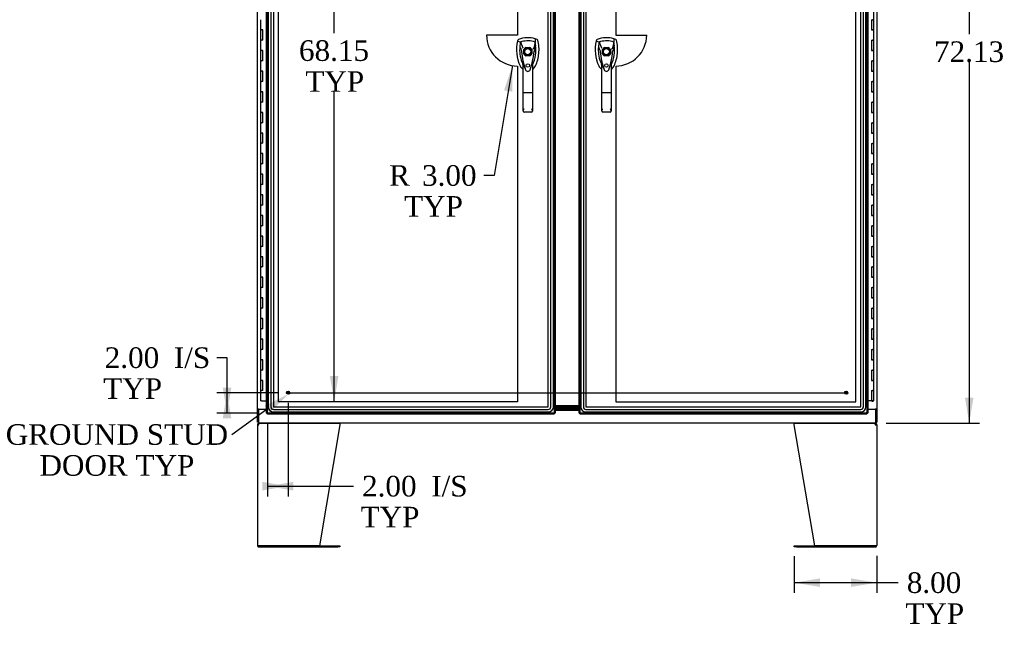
# Model space of a CAD drawing. Header units: inches. Extents: x 2 to 538, y -2 to 358.
# Tile 8 of 21: x 78 to 173, y 133 to 192. Entities that reach past the tile are written whole.
import ezdxf
from ezdxf import colors
from ezdxf.entities.mleader import LeaderData, LeaderLine
from ezdxf.enums import TextEntityAlignment as Align
from ezdxf.lldxf.tags import DXFTag
from ezdxf.math import Vec2, Vec3

# ---------------------------------------------------------------- set-up
doc = ezdxf.new("R2010")
doc.units = ezdxf.units.IN
doc.header["$MEASUREMENT"] = 0
for name, color, linetype in [('COM55602-1', 7, 'Continuous'), ('COM55604-1', 7, 'Continuous'), ('COM55605-1', 7, 'Continuous'), ('COM55607-2', 7, 'Continuous'), ('COM70098', 7, 'Continuous'), ('COM70113-2', 7, 'Continuous'), ('COM70220', 7, 'Continuous'), ('COM71193-3', 7, 'Continuous'), ('COM71194-3', 7, 'Continuous'), ('Default', 7, 'Continuous'), ('DV8_Default', 7, 'Continuous'), ('GSK86006', 7, 'Continuous'), ('HAN86294', 7, 'Continuous'), ('STD26258', 7, 'Continuous')]:
    doc.layers.add(name, color=color, linetype=linetype)
doc.styles.add('SEACAD_Times_New_Roman', font='times.ttf')
tags = doc.linetypes.add('CENTER2', pattern=[1.125, 0.75, -0.125, 0.125, -0.125]).pattern_tags.tags
tags[10:11] = [DXFTag(74, 4), DXFTag(75, 0), DXFTag(340, '0'), DXFTag(46, 0.0), DXFTag(50, 0.0), DXFTag(44, 0.0), DXFTag(45, 0.0)]
tags[8:9] = [DXFTag(74, 4), DXFTag(75, 0), DXFTag(340, '0'), DXFTag(46, 0.0), DXFTag(50, 0.0), DXFTag(44, 0.0), DXFTag(45, 0.0)]
tags[6:7] = [DXFTag(74, 4), DXFTag(75, 0), DXFTag(340, '0'), DXFTag(46, 0.0), DXFTag(50, 0.0), DXFTag(44, 0.0), DXFTag(45, 0.0)]
tags[4:5] = [DXFTag(74, 4), DXFTag(75, 0), DXFTag(340, '0'), DXFTag(46, 0.0), DXFTag(50, 0.0), DXFTag(44, 0.0), DXFTag(45, 0.0)]
tags = doc.linetypes.add('HIDDEN2', pattern=[0.1875, 0.125, -0.0625]).pattern_tags.tags
tags[6:7] = [DXFTag(74, 4), DXFTag(75, 0), DXFTag(340, '0'), DXFTag(46, 0.0), DXFTag(50, 0.0), DXFTag(44, 0.0), DXFTag(45, 0.0)]
tags[4:5] = [DXFTag(74, 4), DXFTag(75, 0), DXFTag(340, '0'), DXFTag(46, 0.0), DXFTag(50, 0.0), DXFTag(44, 0.0), DXFTag(45, 0.0)]
doc.dimstyles.new('HAMMOND_(STH_-_540x360)', dxfattribs={"dimtxt": 2, "dimasz": 2.5, "dimexe": 1, "dimexo": 1, "dimgap": 0.5, "dimtad": 0, "dimtih": 1, "dimtoh": 1, "dimzin": 0, "dimdsep": 46, "dimtxsty": 'SEACAD_Times_New_Roman', "dimblk1": '_SE_FILLED', "dimblk2": '_SE_FILLED', "dimsah": 1, "dimcen": 1, "dimadec": 0, "dimazin": 0, "dimtfac": 0.8, "dimtofl": 0, "dimtmove": 0, "dimatfit": 3, "dimfxl": 1, "dimtolj": 1, "dimtzin": 0, "dimarcsym": 0})

# ---------------------------------------------------------------- blocks, each defined once
blk = doc.blocks.new('SEANNOT_GROUP2')
at = {"layer": 'Default', "color": 7, "linetype": 'CENTER2'}
blk.add_line((103.717, 155.972), (157.978, 155.972), dxfattribs=at)
blk = doc.blocks.new('SE7')
at = {"layer": 'COM55602-1', "color": 7, "linetype": 'Continuous'}
for p, q in [((100.816, 152.859), (100.816, 141.145)), ((100.816, 152.859), (100.959, 152.859)), ((100.921, 152.889), (100.846, 152.946)), ((100.959, 152.907), (100.959, 153.002)), ((100.959, 152.859), (100.959, 152.946)), ((100.959, 152.859), (100.959, 152.859)), ((101.017, 153.002), (108.805, 153.002)), ((108.816, 152.859), (106.816, 141.097)), ((108.816, 152.946), (108.816, 152.859)), ((152.879, 152.859), (152.879, 152.946)), ((154.879, 141.097), (152.879, 152.859)), ((152.89, 153.002), (160.678, 153.002)), ((160.736, 152.907), (160.736, 153.002)), ((160.736, 152.946), (160.736, 152.859)), ((160.736, 152.859), (160.879, 152.859)), ((160.736, 152.859), (160.736, 152.859)), ((160.774, 152.889), (160.849, 152.946)), ((160.879, 152.859), (160.879, 141.145)), ((100.959, 141.097), (100.824, 141.097)), ((100.824, 141.097), (100.959, 141.097)), ((106.816, 141.097), (100.959, 141.097)), ((100.959, 141.097), (108.596, 141.097)), ((100.959, 141.002), (108.596, 141.002)), ((108.596, 141.097), (108.816, 141.097)), ((108.816, 141.002), (108.596, 141.002)), ((108.816, 141.097), (108.816, 141.002)), ((152.879, 141.002), (152.879, 141.097)), ((152.879, 141.097), (153.099, 141.097)), ((153.099, 141.002), (152.879, 141.002)), ((153.099, 141.097), (160.736, 141.097)), ((153.099, 141.002), (160.736, 141.002)), ((160.736, 141.097), (154.879, 141.097)), ((160.736, 141.097), (160.871, 141.097)), ((160.871, 141.097), (160.736, 141.097))]:
    blk.add_line(p, q, dxfattribs=at)
for centre, radius, start, end in [((100.959, 152.859), 0.143, 142.41616, 180), ((100.959, 152.859), 0.143, 90, 142.41616), ((100.959, 152.859), 0.048, 142.41616, 180), ((100.959, 152.859), 0.048, 90.00014, 142.41602), ((160.736, 152.859), 0.143, 37.58384, 90), ((160.736, 152.859), 0.048, 37.58398, 89.99986), ((160.736, 152.859), 0.048, 0, 37.58384), ((160.736, 152.859), 0.143, 0, 37.58384), ((100.959, 141.145), 0.143, 180, 199.61294), ((100.959, 141.145), 0.143, 199.61294, 270), ((160.736, 141.145), 0.143, 270, 340.38706), ((160.736, 141.145), 0.143, 340.38706, 0)]:
    blk.add_arc(centre, radius, start, end, dxfattribs=at)
for centre, major_axis, start_param, end_param in [((100.959, 141.145), (0.143, 0), 3.141593, 3.483903), ((160.736, 141.145), (-0.143, 0), 2.799282, 3.141593)]:
    blk.add_ellipse(centre, major_axis=major_axis, ratio=0.99836, start_param=start_param, end_param=end_param, dxfattribs=at)
for points in [[(100.959, 152.946), (100.969, 152.964), (100.978, 152.978), (100.997, 152.997), (101.007, 153.002), (101.017, 153.002)], [(108.805, 153.002), (108.807, 153.002), (108.809, 152.997), (108.812, 152.978), (108.814, 152.964), (108.816, 152.946)], [(152.879, 152.946), (152.881, 152.964), (152.883, 152.978), (152.886, 152.997), (152.888, 153.002), (152.89, 153.002)], [(160.678, 153.002), (160.688, 153.002), (160.698, 152.997), (160.717, 152.978), (160.726, 152.964), (160.736, 152.946)]]:
    blk.add_open_spline(points, degree=3, knots=[0, 0, 0, 0, 0.5, 0.5, 1, 1, 1, 1], dxfattribs=at)
at = {"layer": 'COM55604-1', "color": 7, "linetype": 'Continuous'}
for p, q in [((100.816, 154.377), (100.816, 223.752)), ((160.879, 223.752), (160.879, 154.377)), ((100.816, 154.377), (100.816, 154.347)), ((100.959, 154.377), (100.816, 154.377)), ((100.816, 153.097), (100.816, 154.347)), ((100.911, 154.347), (100.816, 154.347)), ((100.911, 154.377), (100.911, 154.347)), ((100.959, 154.377), (101.691, 154.377)), ((160.004, 154.377), (160.736, 154.377)), ((160.879, 154.377), (160.736, 154.377)), ((160.784, 154.347), (160.784, 154.377)), ((160.784, 154.347), (160.879, 154.347)), ((160.879, 154.347), (160.879, 154.377)), ((160.879, 154.347), (160.879, 153.097)), ((100.911, 153.097), (100.816, 153.097)), ((160.784, 153.097), (160.879, 153.097))]:
    blk.add_line(p, q, dxfattribs=at)
at = {"layer": 'COM55605-1', "color": 7, "linetype": 'Continuous'}
blk.add_line((100.912, 154.377), (100.912, 154.347), dxfattribs=at)
at = {"layer": 'COM55607-2', "color": 7, "linetype": 'Continuous'}
for p, q in [((160.596, 192.17), (160.596, 193.17)), ((101.099, 192.171), (101.099, 191.171)), ((160.362, 192.17), (160.362, 191.17)), ((160.362, 192.17), (160.479, 192.17)), ((160.596, 192.17), (160.479, 192.17)), ((160.479, 192.17), (160.596, 192.17)), ((160.596, 191.17), (160.596, 192.17)), ((101.099, 191.171), (101.216, 191.171)), ((101.216, 191.171), (101.099, 191.171)), ((101.099, 191.171), (101.099, 190.171)), ((101.332, 191.171), (101.216, 191.171)), ((101.332, 190.171), (101.332, 191.171)), ((160.362, 191.17), (160.479, 191.17)), ((160.596, 191.17), (160.479, 191.17)), ((160.479, 191.17), (160.596, 191.17)), ((160.596, 190.17), (160.596, 191.17)), ((101.099, 190.171), (101.216, 190.171)), ((101.099, 190.171), (101.099, 189.171)), ((101.216, 190.171), (101.099, 190.171)), ((101.332, 190.171), (101.216, 190.171)), ((160.362, 190.17), (160.362, 189.17)), ((160.362, 190.17), (160.479, 190.17)), ((160.596, 190.17), (160.479, 190.17)), ((160.479, 190.17), (160.596, 190.17)), ((160.596, 189.17), (160.596, 190.17)), ((101.099, 189.171), (101.216, 189.171)), ((101.216, 189.171), (101.099, 189.171)), ((101.099, 189.171), (101.099, 188.171)), ((101.332, 189.171), (101.216, 189.171)), ((101.332, 188.171), (101.332, 189.171)), ((160.362, 189.17), (160.479, 189.17)), ((160.596, 189.17), (160.479, 189.17)), ((160.479, 189.17), (160.596, 189.17)), ((160.596, 188.17), (160.596, 189.17)), ((101.099, 188.171), (101.216, 188.171)), ((101.099, 188.171), (101.099, 187.171)), ((101.216, 188.171), (101.099, 188.171)), ((101.332, 188.171), (101.216, 188.171)), ((160.362, 188.17), (160.362, 187.17)), ((160.362, 188.17), (160.479, 188.17)), ((160.596, 188.17), (160.479, 188.17)), ((160.479, 188.17), (160.596, 188.17)), ((160.596, 187.17), (160.596, 188.17)), ((101.099, 187.171), (101.216, 187.171)), ((101.216, 187.171), (101.099, 187.171)), ((101.099, 187.171), (101.099, 186.171)), ((101.332, 187.171), (101.216, 187.171)), ((101.332, 186.171), (101.332, 187.171)), ((160.362, 187.17), (160.479, 187.17)), ((160.596, 187.17), (160.479, 187.17)), ((160.479, 187.17), (160.596, 187.17)), ((160.596, 186.17), (160.596, 187.17)), ((101.099, 186.171), (101.216, 186.171)), ((101.099, 186.171), (101.099, 185.171)), ((101.216, 186.171), (101.099, 186.171)), ((101.332, 186.171), (101.216, 186.171)), ((160.362, 186.17), (160.362, 185.17)), ((160.362, 186.17), (160.479, 186.17)), ((160.596, 186.17), (160.479, 186.17)), ((160.479, 186.17), (160.596, 186.17)), ((160.596, 185.17), (160.596, 186.17)), ((101.099, 185.171), (101.216, 185.171)), ((101.216, 185.171), (101.099, 185.171)), ((101.099, 185.171), (101.099, 184.171)), ((101.332, 185.171), (101.216, 185.171)), ((101.332, 184.171), (101.332, 185.171)), ((160.362, 185.17), (160.479, 185.17)), ((160.596, 185.17), (160.479, 185.17)), ((160.479, 185.17), (160.596, 185.17)), ((160.596, 184.17), (160.596, 185.17)), ((101.099, 184.171), (101.216, 184.171)), ((101.099, 184.171), (101.099, 183.171)), ((101.216, 184.171), (101.099, 184.171)), ((101.332, 184.171), (101.216, 184.171)), ((160.362, 184.17), (160.362, 183.17)), ((160.362, 184.17), (160.479, 184.17)), ((160.596, 184.17), (160.479, 184.17)), ((160.479, 184.17), (160.596, 184.17)), ((160.596, 183.17), (160.596, 184.17)), ((101.099, 183.171), (101.216, 183.171)), ((101.216, 183.171), (101.099, 183.171)), ((101.099, 183.171), (101.099, 182.171)), ((101.332, 183.171), (101.216, 183.171)), ((101.332, 182.171), (101.332, 183.171)), ((160.362, 183.17), (160.479, 183.17)), ((160.596, 183.17), (160.479, 183.17)), ((160.479, 183.17), (160.596, 183.17)), ((160.596, 182.17), (160.596, 183.17)), ((101.099, 182.171), (101.216, 182.171)), ((101.099, 182.171), (101.099, 181.171)), ((101.216, 182.171), (101.099, 182.171)), ((101.332, 182.171), (101.216, 182.171)), ((160.362, 182.17), (160.362, 181.17)), ((160.362, 182.17), (160.479, 182.17)), ((160.596, 182.17), (160.479, 182.17)), ((160.479, 182.17), (160.596, 182.17)), ((160.596, 181.17), (160.596, 182.17)), ((101.099, 181.171), (101.216, 181.171)), ((101.216, 181.171), (101.099, 181.171)), ((101.099, 181.171), (101.099, 180.171)), ((101.332, 181.171), (101.216, 181.171)), ((101.332, 180.171), (101.332, 181.171)), ((160.362, 181.17), (160.479, 181.17)), ((160.596, 181.17), (160.479, 181.17)), ((160.479, 181.17), (160.596, 181.17)), ((160.596, 180.17), (160.596, 181.17)), ((101.099, 180.171), (101.216, 180.171)), ((101.099, 180.171), (101.099, 179.171)), ((101.216, 180.171), (101.099, 180.171)), ((101.332, 180.171), (101.216, 180.171)), ((160.362, 180.17), (160.362, 179.17)), ((160.362, 180.17), (160.479, 180.17)), ((160.596, 180.17), (160.479, 180.17)), ((160.479, 180.17), (160.596, 180.17)), ((160.596, 179.17), (160.596, 180.17)), ((101.099, 179.171), (101.216, 179.171)), ((101.216, 179.171), (101.099, 179.171)), ((101.099, 179.171), (101.099, 178.171)), ((101.332, 179.171), (101.216, 179.171)), ((101.332, 178.171), (101.332, 179.171)), ((160.362, 179.17), (160.479, 179.17)), ((160.596, 179.17), (160.479, 179.17)), ((160.479, 179.17), (160.596, 179.17)), ((160.596, 178.17), (160.596, 179.17)), ((101.099, 178.171), (101.216, 178.171)), ((101.099, 178.171), (101.099, 177.171)), ((101.216, 178.171), (101.099, 178.171)), ((101.332, 178.171), (101.216, 178.171)), ((160.362, 178.17), (160.362, 177.17)), ((160.362, 178.17), (160.479, 178.17)), ((160.596, 178.17), (160.479, 178.17)), ((160.479, 178.17), (160.596, 178.17)), ((160.596, 177.17), (160.596, 178.17)), ((101.099, 177.171), (101.216, 177.171)), ((101.216, 177.171), (101.099, 177.171)), ((101.099, 177.171), (101.099, 176.171)), ((101.332, 177.171), (101.216, 177.171)), ((101.332, 176.171), (101.332, 177.171)), ((160.362, 177.17), (160.479, 177.17)), ((160.596, 177.17), (160.479, 177.17)), ((160.479, 177.17), (160.596, 177.17)), ((160.596, 176.17), (160.596, 177.17)), ((101.099, 176.171), (101.216, 176.171)), ((101.099, 176.171), (101.099, 175.171)), ((101.216, 176.171), (101.099, 176.171)), ((101.332, 176.171), (101.216, 176.171)), ((160.362, 176.17), (160.362, 175.17)), ((160.362, 176.17), (160.479, 176.17)), ((160.596, 176.17), (160.479, 176.17)), ((160.479, 176.17), (160.596, 176.17)), ((160.596, 175.17), (160.596, 176.17)), ((101.099, 175.171), (101.216, 175.171)), ((101.216, 175.171), (101.099, 175.171)), ((101.099, 175.171), (101.099, 174.171)), ((101.332, 175.171), (101.216, 175.171)), ((101.332, 174.171), (101.332, 175.171)), ((160.362, 175.17), (160.479, 175.17)), ((160.596, 175.17), (160.479, 175.17)), ((160.479, 175.17), (160.596, 175.17)), ((160.596, 174.17), (160.596, 175.17)), ((101.099, 174.171), (101.216, 174.171)), ((101.099, 174.171), (101.099, 173.171)), ((101.216, 174.171), (101.099, 174.171)), ((101.332, 174.171), (101.216, 174.171)), ((160.362, 174.17), (160.362, 173.17)), ((160.362, 174.17), (160.479, 174.17)), ((160.596, 174.17), (160.479, 174.17)), ((160.479, 174.17), (160.596, 174.17)), ((160.596, 173.17), (160.596, 174.17)), ((101.099, 173.171), (101.216, 173.171)), ((101.216, 173.171), (101.099, 173.171)), ((101.099, 173.171), (101.099, 172.171)), ((101.332, 173.171), (101.216, 173.171)), ((101.332, 172.171), (101.332, 173.171)), ((160.362, 173.17), (160.479, 173.17)), ((160.596, 173.17), (160.479, 173.17)), ((160.479, 173.17), (160.596, 173.17)), ((160.596, 172.17), (160.596, 173.17)), ((101.099, 172.171), (101.216, 172.171)), ((101.099, 172.171), (101.099, 171.171)), ((101.216, 172.171), (101.099, 172.171)), ((101.332, 172.171), (101.216, 172.171)), ((160.362, 172.17), (160.362, 171.17)), ((160.362, 172.17), (160.479, 172.17)), ((160.596, 172.17), (160.479, 172.17)), ((160.479, 172.17), (160.596, 172.17)), ((160.596, 171.17), (160.596, 172.17)), ((101.099, 171.171), (101.216, 171.171)), ((101.216, 171.171), (101.099, 171.171)), ((101.099, 171.171), (101.099, 170.171)), ((101.332, 171.171), (101.216, 171.171)), ((101.332, 170.171), (101.332, 171.171)), ((160.362, 171.17), (160.479, 171.17)), ((160.596, 171.17), (160.479, 171.17)), ((160.479, 171.17), (160.596, 171.17)), ((160.596, 170.17), (160.596, 171.17)), ((101.099, 170.171), (101.216, 170.171)), ((101.099, 170.171), (101.099, 169.171)), ((101.216, 170.171), (101.099, 170.171)), ((101.332, 170.171), (101.216, 170.171)), ((160.362, 170.17), (160.362, 169.17)), ((160.362, 170.17), (160.479, 170.17)), ((160.596, 170.17), (160.479, 170.17)), ((160.479, 170.17), (160.596, 170.17)), ((160.596, 169.17), (160.596, 170.17)), ((101.099, 169.171), (101.216, 169.171)), ((101.216, 169.171), (101.099, 169.171)), ((101.099, 169.171), (101.099, 168.171)), ((101.332, 169.171), (101.216, 169.171)), ((101.332, 168.171), (101.332, 169.171)), ((160.362, 169.17), (160.479, 169.17)), ((160.596, 169.17), (160.479, 169.17)), ((160.479, 169.17), (160.596, 169.17)), ((160.596, 168.17), (160.596, 169.17)), ((101.099, 168.171), (101.216, 168.171)), ((101.099, 168.171), (101.099, 167.171)), ((101.216, 168.171), (101.099, 168.171)), ((101.332, 168.171), (101.216, 168.171)), ((160.362, 168.17), (160.362, 167.17)), ((160.362, 168.17), (160.479, 168.17)), ((160.596, 168.17), (160.479, 168.17)), ((160.479, 168.17), (160.596, 168.17)), ((160.596, 167.17), (160.596, 168.17)), ((101.099, 167.171), (101.216, 167.171)), ((101.216, 167.171), (101.099, 167.171)), ((101.099, 167.171), (101.099, 166.171)), ((101.332, 167.171), (101.216, 167.171)), ((101.332, 166.171), (101.332, 167.171)), ((160.362, 167.17), (160.479, 167.17)), ((160.596, 167.17), (160.479, 167.17)), ((160.479, 167.17), (160.596, 167.17)), ((160.596, 166.17), (160.596, 167.17)), ((101.099, 166.171), (101.216, 166.171)), ((101.099, 166.171), (101.099, 165.171)), ((101.216, 166.171), (101.099, 166.171)), ((101.332, 166.171), (101.216, 166.171)), ((160.362, 166.17), (160.362, 165.17)), ((160.362, 166.17), (160.479, 166.17)), ((160.596, 166.17), (160.479, 166.17)), ((160.479, 166.17), (160.596, 166.17)), ((160.596, 165.17), (160.596, 166.17)), ((101.099, 165.171), (101.216, 165.171)), ((101.216, 165.171), (101.099, 165.171)), ((101.099, 165.171), (101.099, 164.171)), ((101.332, 165.171), (101.216, 165.171)), ((101.332, 164.171), (101.332, 165.171)), ((160.362, 165.17), (160.479, 165.17)), ((160.596, 165.17), (160.479, 165.17)), ((160.479, 165.17), (160.596, 165.17)), ((160.596, 164.17), (160.596, 165.17)), ((101.099, 164.171), (101.216, 164.171)), ((101.099, 164.171), (101.099, 163.171)), ((101.216, 164.171), (101.099, 164.171)), ((101.332, 164.171), (101.216, 164.171)), ((160.362, 164.17), (160.362, 163.17)), ((160.362, 164.17), (160.479, 164.17)), ((160.596, 164.17), (160.479, 164.17)), ((160.479, 164.17), (160.596, 164.17)), ((160.596, 163.17), (160.596, 164.17)), ((101.099, 163.171), (101.216, 163.171)), ((101.216, 163.171), (101.099, 163.171)), ((101.099, 163.171), (101.099, 162.171)), ((101.332, 163.171), (101.216, 163.171)), ((101.332, 162.171), (101.332, 163.171)), ((160.362, 163.17), (160.479, 163.17)), ((160.596, 163.17), (160.479, 163.17)), ((160.479, 163.17), (160.596, 163.17)), ((160.596, 162.17), (160.596, 163.17)), ((101.099, 162.171), (101.216, 162.171)), ((101.099, 162.171), (101.099, 161.171)), ((101.216, 162.171), (101.099, 162.171)), ((101.332, 162.171), (101.216, 162.171)), ((160.362, 162.17), (160.362, 161.17)), ((160.362, 162.17), (160.479, 162.17)), ((160.596, 162.17), (160.479, 162.17)), ((160.479, 162.17), (160.596, 162.17)), ((160.596, 161.17), (160.596, 162.17)), ((101.099, 161.171), (101.216, 161.171)), ((101.216, 161.171), (101.099, 161.171)), ((101.099, 161.171), (101.099, 160.171)), ((101.332, 161.171), (101.216, 161.171)), ((101.332, 160.171), (101.332, 161.171)), ((160.362, 161.17), (160.479, 161.17)), ((160.596, 161.17), (160.479, 161.17)), ((160.479, 161.17), (160.596, 161.17)), ((160.596, 160.17), (160.596, 161.17)), ((101.099, 160.171), (101.216, 160.171)), ((101.099, 160.171), (101.099, 159.171)), ((101.216, 160.171), (101.099, 160.171)), ((101.332, 160.171), (101.216, 160.171)), ((160.362, 160.17), (160.362, 159.17)), ((160.362, 160.17), (160.479, 160.17)), ((160.596, 160.17), (160.479, 160.17)), ((160.479, 160.17), (160.596, 160.17)), ((160.596, 159.17), (160.596, 160.17)), ((101.099, 159.171), (101.216, 159.171)), ((101.216, 159.171), (101.099, 159.171)), ((101.099, 159.171), (101.099, 158.171)), ((101.332, 159.171), (101.216, 159.171)), ((101.332, 158.171), (101.332, 159.171)), ((160.362, 159.17), (160.479, 159.17)), ((160.596, 159.17), (160.479, 159.17)), ((160.479, 159.17), (160.596, 159.17)), ((160.596, 158.17), (160.596, 159.17)), ((101.099, 158.171), (101.216, 158.171)), ((101.099, 158.171), (101.099, 157.171)), ((101.216, 158.171), (101.099, 158.171)), ((101.332, 158.171), (101.216, 158.171)), ((160.362, 158.17), (160.362, 157.17)), ((160.362, 158.17), (160.479, 158.17)), ((160.596, 158.17), (160.479, 158.17)), ((160.479, 158.17), (160.596, 158.17)), ((160.596, 157.17), (160.596, 158.17)), ((101.099, 157.171), (101.216, 157.171)), ((101.216, 157.171), (101.099, 157.171)), ((101.099, 157.171), (101.099, 156.171)), ((101.332, 157.171), (101.216, 157.171)), ((101.332, 156.171), (101.332, 157.171)), ((160.362, 157.17), (160.479, 157.17)), ((160.596, 157.17), (160.479, 157.17)), ((160.479, 157.17), (160.596, 157.17)), ((160.596, 156.17), (160.596, 157.17)), ((101.099, 156.171), (101.216, 156.171)), ((101.099, 156.171), (101.099, 155.171)), ((101.216, 156.171), (101.099, 156.171)), ((101.332, 156.171), (101.216, 156.171)), ((160.362, 156.17), (160.362, 155.17)), ((160.362, 156.17), (160.479, 156.17)), ((160.596, 156.17), (160.479, 156.17)), ((160.479, 156.17), (160.596, 156.17)), ((160.596, 155.17), (160.596, 156.17)), ((101.216, 155.171), (101.099, 155.171)), ((101.216, 155.171), (101.691, 155.171)), ((160.362, 155.17), (160.004, 155.17)), ((160.596, 155.17), (160.362, 155.17)), ((160.416, 155.135), (160.416, 155.161)), ((160.416, 155.161), (160.466, 155.161)), ((160.466, 155.135), (160.416, 155.135)), ((160.429, 155.17), (160.429, 155.161)), ((160.491, 155.161), (160.466, 155.161)), ((160.491, 155.135), (160.466, 155.135)), ((160.491, 155.161), (160.541, 155.161)), ((160.541, 155.135), (160.491, 155.135)), ((160.529, 155.161), (160.529, 155.17)), ((160.541, 155.161), (160.541, 155.135))]:
    blk.add_line(p, q, dxfattribs=at)
at = {"layer": 'COM70098', "color": 7, "linetype": 'Continuous'}
for p, q in [((132.004, 154.692), (129.691, 154.692)), ((132.004, 154.597), (129.691, 154.597)), ((129.691, 154.472), (132.004, 154.472)), ((129.691, 154.377), (132.004, 154.377))]:
    blk.add_line(p, q, dxfattribs=at)
at = {"layer": 'COM70113-2', "color": 7, "linetype": 'Continuous'}
for p, q in [((100.911, 154.347), (100.911, 153.145)), ((101.691, 154.347), (100.911, 154.347)), ((129.691, 154.282), (132.004, 154.282)), ((160.784, 154.347), (160.004, 154.347)), ((160.784, 153.145), (160.784, 154.347)), ((100.911, 153.145), (100.911, 153.002)), ((160.784, 153.002), (100.911, 153.002)), ((160.784, 153.002), (160.784, 153.145))]:
    blk.add_line(p, q, dxfattribs=at)
at = {"layer": 'COM70220', "color": 7, "linetype": 'HIDDEN2'}
for p, q in [((101.861, 223.744), (101.861, 154.597)), ((101.862, 223.744), (101.862, 154.597)), ((102.111, 223.744), (102.111, 154.597)), ((102.36, 223.744), (102.36, 154.597)), ((102.361, 223.744), (102.361, 154.597)), ((129.021, 154.597), (129.021, 223.744)), ((129.022, 154.597), (129.022, 223.744)), ((129.271, 154.597), (129.271, 223.744)), ((129.52, 154.597), (129.52, 223.744)), ((129.521, 154.597), (129.521, 223.744)), ((132.174, 223.744), (132.174, 154.597)), ((132.175, 223.744), (132.175, 154.597)), ((132.424, 223.744), (132.424, 154.597)), ((132.673, 223.744), (132.673, 154.597)), ((132.674, 223.744), (132.674, 154.597)), ((159.334, 154.597), (159.334, 223.744)), ((159.335, 154.597), (159.335, 223.744)), ((159.584, 154.597), (159.584, 223.744)), ((159.833, 154.597), (159.833, 223.744)), ((159.834, 154.597), (159.834, 223.744)), ((102.361, 154.597), (129.021, 154.597)), ((102.361, 154.596), (129.021, 154.596)), ((102.361, 154.347), (129.021, 154.347)), ((102.361, 154.098), (129.021, 154.098)), ((102.361, 154.097), (129.021, 154.097)), ((132.674, 154.597), (159.334, 154.597)), ((132.674, 154.596), (159.334, 154.596)), ((132.674, 154.347), (159.334, 154.347)), ((132.674, 154.098), (159.334, 154.098)), ((132.674, 154.097), (159.334, 154.097))]:
    blk.add_line(p, q, dxfattribs=at)
for centre, radius, start, end in [((102.361, 154.597), 0.5, 180, 270), ((102.361, 154.597), 0.499, 180, 270), ((102.361, 154.597), 0.25, 180, 270), ((102.361, 154.597), 0.001, 180, 270), ((129.021, 154.597), 0.5, 270, 0), ((129.021, 154.597), 0.001, 270, 0), ((129.021, 154.597), 0.25, 270, 0), ((129.021, 154.597), 0.499, 270, 0), ((132.674, 154.597), 0.5, 180, 270), ((132.674, 154.597), 0.499, 180, 270), ((132.674, 154.597), 0.25, 180, 270), ((132.674, 154.597), 0.001, 180, 270), ((159.334, 154.597), 0.5, 270, 0), ((159.334, 154.597), 0.001, 270, 0), ((159.334, 154.597), 0.25, 270, 0), ((159.334, 154.597), 0.499, 270, 0)]:
    blk.add_arc(centre, radius, start, end, dxfattribs=at)
at = {"layer": 'COM71193-3', "color": 7, "linetype": 'Continuous'}
for p, q in [((101.691, 153.972), (101.691, 224.369)), ((129.691, 224.369), (129.691, 153.972)), ((101.691, 153.972), (101.747, 153.972)), ((101.786, 153.972), (101.747, 153.972)), ((101.834, 154.02), (101.786, 153.972)), ((101.786, 153.972), (101.786, 153.933)), ((101.786, 153.877), (101.786, 153.933)), ((129.596, 153.877), (101.786, 153.877)), ((101.834, 154.02), (101.834, 154.02)), ((101.834, 154.02), (101.834, 154.02)), ((101.834, 154.02), (101.834, 154.02)), ((101.834, 154.02), (101.834, 154.02)), ((129.548, 154.02), (129.548, 154.02)), ((129.548, 154.02), (129.548, 154.02)), ((129.548, 154.02), (129.548, 154.02)), ((129.548, 154.02), (129.596, 153.972)), ((129.548, 154.02), (129.548, 154.02)), ((129.596, 153.972), (129.635, 153.972)), ((129.596, 153.972), (129.596, 153.933)), ((129.596, 153.877), (129.596, 153.933)), ((129.691, 153.972), (129.635, 153.972))]:
    blk.add_line(p, q, dxfattribs=at)
at = {"layer": 'COM71193-3', "color": 7, "linetype": 'HIDDEN2'}
for p, q in [((101.786, 153.972), (101.786, 224.369)), ((129.596, 224.369), (129.596, 153.972)), ((126.638, 188.866), (126.638, 189.263)), ((126.836, 189.46), (127.232, 189.46)), ((127.429, 189.263), (127.429, 188.866)), ((127.232, 188.669), (126.836, 188.669)), ((129.596, 153.972), (101.786, 153.972))]:
    blk.add_line(p, q, dxfattribs=at)
blk.add_circle((127.034, 187.727), 0.167, dxfattribs=at)
for radius, start, end in [(0.442, 116.64717, 153.35283), (0.442, 26.64717, 63.35283), (0.443, 206.64717, 243.35283), (0.443, 296.64717, 333.35283)]:
    blk.add_arc((127.034, 189.065), radius, start, end, dxfattribs=at)
at = {"layer": 'COM71193-3', "color": 7, "linetype": 'Continuous'}
for centre, start, end in [((102.316, 153.042), 116.23673, 121.43872), ((100.856, 154.502), 328.56128, 333.76327), ((129.066, 153.042), 58.56128, 63.76327), ((130.526, 154.502), 206.23673, 211.43872)]:
    blk.add_arc(centre, 1.09, start, end, dxfattribs=at)
at = {"layer": 'COM71194-3', "color": 7, "linetype": 'Continuous'}
for p, q in [((132.004, 153.972), (132.004, 224.369)), ((160.004, 224.369), (160.004, 153.972)), ((132.004, 153.972), (132.06, 153.972)), ((132.099, 153.972), (132.06, 153.972)), ((132.147, 154.02), (132.099, 153.972)), ((132.099, 153.972), (132.099, 153.933)), ((132.099, 153.877), (132.099, 153.933)), ((159.909, 153.877), (132.099, 153.877)), ((132.147, 154.02), (132.147, 154.02)), ((132.147, 154.02), (132.147, 154.02)), ((132.147, 154.02), (132.147, 154.02)), ((132.147, 154.02), (132.147, 154.02)), ((159.861, 154.02), (159.861, 154.02)), ((159.861, 154.02), (159.861, 154.02)), ((159.861, 154.02), (159.909, 153.972)), ((159.861, 154.02), (159.861, 154.02)), ((159.861, 154.02), (159.861, 154.02)), ((159.909, 153.972), (159.909, 153.933)), ((159.909, 153.972), (159.948, 153.972)), ((159.909, 153.877), (159.909, 153.933)), ((160.004, 153.972), (159.948, 153.972))]:
    blk.add_line(p, q, dxfattribs=at)
at = {"layer": 'COM71194-3', "color": 7, "linetype": 'HIDDEN2'}
for p, q in [((132.099, 153.972), (132.099, 224.369)), ((159.909, 224.369), (159.909, 153.972)), ((134.265, 188.866), (134.265, 189.263)), ((134.463, 189.46), (134.859, 189.46)), ((135.056, 189.263), (135.056, 188.866)), ((134.859, 188.669), (134.463, 188.669)), ((159.909, 153.972), (132.099, 153.972))]:
    blk.add_line(p, q, dxfattribs=at)
blk.add_circle((134.661, 187.727), 0.167, dxfattribs=at)
for start, end in [(116.64717, 153.35283), (26.64717, 63.35283), (206.64717, 243.35283), (296.64717, 333.35283)]:
    blk.add_arc((134.661, 189.065), 0.442, start, end, dxfattribs=at)
at = {"layer": 'COM71194-3', "color": 7, "linetype": 'Continuous'}
for centre, start, end in [((132.629, 153.042), 116.23673, 121.43872), ((131.169, 154.502), 328.56128, 333.76327), ((160.839, 154.502), 206.23673, 211.43872), ((159.379, 153.042), 58.56128, 63.76327)]:
    blk.add_arc(centre, 1.09, start, end, dxfattribs=at)
at = {"layer": 'DV8_Default', "color": 7, "linetype": 'HIDDEN2'}
for p, q in [((102.861, 155.096), (102.861, 223.245)), ((126.034, 223.245), (126.034, 190.671)), ((135.566, 223.245), (135.566, 190.671)), ((158.835, 155.096), (158.835, 223.245)), ((126.034, 190.671), (123.034, 190.671)), ((135.566, 190.671), (138.566, 190.671)), ((126.034, 187.671), (126.034, 155.096)), ((135.566, 187.671), (135.566, 155.096)), ((126.034, 155.096), (102.861, 155.096)), ((135.566, 155.096), (158.835, 155.096))]:
    blk.add_line(p, q, dxfattribs=at)
for centre, start, end in [((126.034, 190.671), 180, 270), ((135.566, 190.671), 270, 0)]:
    blk.add_arc(centre, 3, start, end, dxfattribs=at)
at = {"layer": 'GSK86006', "color": 7, "linetype": 'Continuous'}
for p, q in [((132.004, 154.597), (129.691, 154.597)), ((132.004, 154.472), (129.691, 154.472))]:
    blk.add_line(p, q, dxfattribs=at)
at = {"layer": 'HAN86294', "color": 7, "linetype": 'Continuous'}
for p, q in [((126.057, 190.167), (126.043, 190.108)), ((126.043, 190.108), (126.327, 190.003)), ((127.933, 190.253), (127.753, 190.313)), ((133.684, 190.167), (133.67, 190.108)), ((133.67, 190.108), (133.954, 190.003)), ((135.56, 190.253), (135.38, 190.313)), ((126.327, 190.003), (126.542, 189.431)), ((126.542, 189.431), (126.588, 189.397)), ((127.741, 190.003), (127.577, 189.347)), ((127.639, 189.085), (127.639, 189.086)), ((133.954, 190.003), (134.169, 189.431)), ((134.169, 189.431), (134.215, 189.397)), ((135.368, 190.003), (135.204, 189.347)), ((135.266, 189.085), (135.266, 189.086)), ((126.428, 189.081), (126.428, 189.081)), ((134.055, 189.081), (134.055, 189.081)), ((126.579, 185.088), (126.579, 188.066)), ((126.773, 187.424), (126.777, 187.417)), ((127.489, 188.065), (127.489, 185.088)), ((127.489, 187.785), (127.513, 187.831)), ((134.206, 185.088), (134.206, 188.066)), ((134.4, 187.424), (134.404, 187.417)), ((135.116, 188.065), (135.116, 185.088)), ((135.116, 187.785), (135.14, 187.831)), ((126.579, 183.28), (126.579, 185.088)), ((127.399, 185.082), (126.669, 185.082)), ((127.489, 185.088), (127.489, 183.28)), ((134.206, 183.28), (134.206, 185.088)), ((135.026, 185.082), (134.296, 185.082)), ((135.116, 185.088), (135.116, 183.28)), ((127.399, 183.19), (126.669, 183.19)), ((135.026, 183.19), (134.296, 183.19))]:
    blk.add_line(p, q, dxfattribs=at)
for centre, radius in [((127.034, 189.065), 0.35), ((127.034, 189.065), 0.3), ((134.661, 189.065), 0.35), ((134.661, 189.065), 0.3)]:
    blk.add_circle(centre, radius, dxfattribs=at)
for centre, radius, start, end in [((129.665, 189.255), 3.721, 166.75318, 205.10266), ((127.034, 187.83), 2.585, 73.85893, 110.34924), ((127.034, 187.83), 2.285, 104.45028, 106.83853), ((127.034, 187.83), 2.285, 71.96569, 104.45028), ((137.292, 189.255), 3.721, 166.75318, 205.10266), ((134.661, 187.83), 2.585, 73.85893, 110.34924), ((134.661, 187.83), 2.285, 104.45028, 106.83853), ((134.661, 187.83), 2.285, 71.96569, 104.45028), ((129.665, 189.255), 3.421, 174.70184, 200.20775), ((129.665, 189.255), 3.421, 167.3846, 174.70184), ((127.034, 187.83), 2.285, 106.83853, 108.03431), ((120.596, 189.681), 7.068, 340.3478, 355.1696), ((124.403, 189.255), 3.421, 334.89734, 7.2824), ((140.398, 162.638), 29.627, 115.64179, 115.75394), ((127.574, 188.296), 0.791, 85.30773, 89.6394), ((124.403, 189.255), 3.421, 10.11379, 12.6154), ((124.403, 189.255), 3.421, 8.519, 10.11379), ((124.403, 189.255), 3.421, 7.2824, 8.519), ((137.292, 189.255), 3.421, 174.70184, 200.20775), ((137.292, 189.255), 3.421, 167.3846, 174.70184), ((134.661, 187.83), 2.285, 106.83853, 108.03431), ((128.223, 189.681), 7.068, 340.3478, 355.1696), ((132.03, 189.255), 3.421, 334.89734, 7.2824), ((148.025, 162.638), 29.627, 115.64179, 115.75394), ((135.201, 188.296), 0.791, 85.30773, 89.6394), ((132.03, 189.255), 3.421, 10.11379, 12.6154), ((132.03, 189.255), 3.421, 8.519, 10.11379), ((132.03, 189.255), 3.421, 7.2824, 8.519), ((126.517, 187.734), 1.35, 91.23359, 93.76963), ((133.276, 189.651), 6.872, 184.75423, 199.9908), ((134.144, 187.734), 1.35, 91.23359, 93.76963), ((140.903, 189.651), 6.872, 184.75423, 199.9908), ((129.665, 189.255), 3.421, 200.20775, 205.10266), ((126.975, 187.995), 0.75, 233.47883, 238.15135), ((126.975, 187.995), 0.45, 205.10266, 208.42246), ((125.05, 187.46), 1.646, 10.27719, 21.64676), ((127.035, 187.391), 0.234, 202.28022, 338.21669), ((127.093, 187.995), 0.45, 331.57754, 334.89734), ((127.093, 187.995), 0.75, 301.84865, 334.89734), ((137.292, 189.255), 3.421, 200.20775, 205.10266), ((134.602, 187.995), 0.75, 233.47883, 238.15135), ((134.602, 187.995), 0.45, 205.10266, 208.42246), ((132.677, 187.46), 1.646, 10.27719, 21.64676), ((134.662, 187.391), 0.234, 202.28022, 338.21669), ((134.72, 187.995), 0.45, 331.57754, 334.89734), ((134.72, 187.995), 0.75, 301.84865, 334.89734), ((126.669, 183.28), 0.0903, 180.00172, 181.11543), ((126.669, 183.28), 0.09, 181.11716, 270), ((127.399, 183.28), 0.09, 270, 358.88284), ((127.399, 183.28), 0.0903, 358.88457, 359.99828), ((134.296, 183.28), 0.0903, 180.00172, 181.11543), ((134.296, 183.28), 0.09, 181.11716, 270), ((135.026, 183.28), 0.09, 270, 358.88284), ((135.026, 183.28), 0.0903, 358.88457, 359.99828)]:
    blk.add_arc(centre, radius, start, end, dxfattribs=at)
for points in [[(126.135, 190.253), (126.097, 190.239), (126.067, 190.206), (126.057, 190.167)], [(127.753, 190.313), (127.749, 190.209), (127.745, 190.106), (127.741, 190.003)], [(128.01, 190.167), (128.001, 190.206), (127.971, 190.239), (127.933, 190.253)], [(133.762, 190.253), (133.724, 190.239), (133.694, 190.206), (133.684, 190.167)], [(135.38, 190.313), (135.376, 190.209), (135.372, 190.106), (135.368, 190.003)], [(135.637, 190.167), (135.628, 190.206), (135.598, 190.239), (135.56, 190.253)], [(126.259, 189.571), (126.315, 189.408), (126.372, 189.245), (126.428, 189.081)], [(127.796, 189.689), (127.744, 189.488), (127.692, 189.287), (127.639, 189.086)], [(133.886, 189.571), (133.942, 189.408), (133.999, 189.245), (134.055, 189.081)], [(135.423, 189.689), (135.371, 189.488), (135.319, 189.287), (135.266, 189.086)], [(126.296, 187.677), (126.348, 187.564), (126.429, 187.466), (126.528, 187.392)], [(133.923, 187.677), (133.975, 187.564), (134.056, 187.466), (134.155, 187.392)]]:
    blk.add_open_spline(points, degree=3, dxfattribs=at)
for points, knots in [([(127.772, 187.677), (127.953, 188.062), (128.066, 188.478), (128.147, 189.324), (128.115, 189.755), (128.01, 190.167)], [0, 0, 0, 0, 0.5, 0.5, 1, 1, 1, 1]), ([(135.399, 187.677), (135.58, 188.062), (135.693, 188.478), (135.774, 189.324), (135.742, 189.755), (135.637, 190.167)], [0, 0, 0, 0, 0.5, 0.5, 1, 1, 1, 1]), ([(126.773, 187.424), (126.758, 187.466), (126.744, 187.508), (126.709, 187.618), (126.688, 187.686), (126.669, 187.754)], [0.770336, 0.770336, 0.770336, 0.770336, 0.8588735, 0.8588735, 1, 1, 1, 1]), ([(127.399, 187.752), (127.415, 187.81), (127.431, 187.867), (127.455, 187.953), (127.462, 187.981), (127.474, 188.022), (127.478, 188.035), (127.483, 188.053), (127.485, 188.059), (127.488, 188.067), (127.489, 188.068), (127.489, 188.065)], [0, 0, 0, 0, 0.5, 0.5, 0.75, 0.75, 0.875, 0.875, 0.9375, 0.9375, 1, 1, 1, 1]), ([(134.4, 187.424), (134.385, 187.466), (134.371, 187.508), (134.336, 187.618), (134.315, 187.686), (134.296, 187.754)], [0.770336, 0.770336, 0.770336, 0.770336, 0.8588735, 0.8588735, 1, 1, 1, 1]), ([(135.026, 187.752), (135.042, 187.81), (135.058, 187.867), (135.082, 187.953), (135.089, 187.981), (135.101, 188.022), (135.105, 188.035), (135.11, 188.053), (135.112, 188.059), (135.115, 188.067), (135.116, 188.068), (135.116, 188.065)], [0, 0, 0, 0, 0.5, 0.5, 0.75, 0.75, 0.875, 0.875, 0.9375, 0.9375, 1, 1, 1, 1]), ([(126.669, 185.082), (126.663, 185.082), (126.657, 185.082), (126.646, 185.082), (126.64, 185.082), (126.629, 185.083), (126.624, 185.083), (126.614, 185.083), (126.609, 185.083), (126.597, 185.084), (126.59, 185.085), (126.584, 185.086), (126.582, 185.086), (126.58, 185.087), (126.579, 185.087), (126.579, 185.088)], [0, 0, 0, 0, 0.125, 0.125, 0.25, 0.25, 0.375, 0.375, 0.5, 0.5, 0.75, 0.75, 0.875, 0.875, 1, 1, 1, 1]), ([(127.489, 185.088), (127.489, 185.087), (127.488, 185.087), (127.486, 185.086), (127.484, 185.086), (127.478, 185.085), (127.471, 185.084), (127.458, 185.083), (127.454, 185.083), (127.444, 185.083), (127.439, 185.083), (127.428, 185.082), (127.422, 185.082), (127.411, 185.082), (127.405, 185.082), (127.399, 185.082)], [0, 0, 0, 0, 0.125, 0.125, 0.25, 0.25, 0.5, 0.5, 0.625, 0.625, 0.75, 0.75, 0.875, 0.875, 1, 1, 1, 1]), ([(134.296, 185.082), (134.29, 185.082), (134.284, 185.082), (134.273, 185.082), (134.267, 185.082), (134.256, 185.083), (134.251, 185.083), (134.241, 185.083), (134.236, 185.083), (134.224, 185.084), (134.217, 185.085), (134.211, 185.086), (134.209, 185.086), (134.207, 185.087), (134.206, 185.087), (134.206, 185.088)], [0, 0, 0, 0, 0.125, 0.125, 0.25, 0.25, 0.375, 0.375, 0.5, 0.5, 0.75, 0.75, 0.875, 0.875, 1, 1, 1, 1]), ([(135.116, 185.088), (135.116, 185.087), (135.115, 185.087), (135.113, 185.086), (135.111, 185.086), (135.105, 185.085), (135.098, 185.084), (135.085, 185.083), (135.081, 185.083), (135.071, 185.083), (135.066, 185.083), (135.055, 185.082), (135.049, 185.082), (135.038, 185.082), (135.032, 185.082), (135.026, 185.082)], [0, 0, 0, 0, 0.125, 0.125, 0.25, 0.25, 0.5, 0.5, 0.625, 0.625, 0.75, 0.75, 0.875, 0.875, 1, 1, 1, 1]), ([(126.579, 183.278), (126.579, 183.294), (126.583, 183.311), (126.592, 183.338), (126.595, 183.348), (126.602, 183.368), (126.606, 183.377), (126.619, 183.408), (126.628, 183.43), (126.643, 183.463), (126.648, 183.474), (126.659, 183.497), (126.664, 183.509), (126.669, 183.521)], [0, 0, 0, 0, 0.25, 0.25, 0.375, 0.375, 0.5, 0.5, 0.75, 0.75, 0.875, 0.875, 1, 1, 1, 1]), ([(127.399, 183.521), (127.404, 183.509), (127.409, 183.497), (127.42, 183.474), (127.425, 183.463), (127.439, 183.43), (127.449, 183.408), (127.462, 183.377), (127.466, 183.368), (127.473, 183.348), (127.476, 183.338), (127.485, 183.311), (127.489, 183.294), (127.489, 183.278)], [0, 0, 0, 0, 0.125, 0.125, 0.25, 0.25, 0.5, 0.5, 0.625, 0.625, 0.75, 0.75, 1, 1, 1, 1]), ([(134.206, 183.278), (134.206, 183.294), (134.21, 183.311), (134.219, 183.338), (134.222, 183.348), (134.229, 183.368), (134.233, 183.377), (134.246, 183.408), (134.255, 183.43), (134.27, 183.463), (134.275, 183.474), (134.286, 183.497), (134.291, 183.509), (134.296, 183.521)], [0, 0, 0, 0, 0.25, 0.25, 0.375, 0.375, 0.5, 0.5, 0.75, 0.75, 0.875, 0.875, 1, 1, 1, 1]), ([(135.026, 183.521), (135.031, 183.509), (135.036, 183.497), (135.047, 183.474), (135.052, 183.463), (135.066, 183.43), (135.076, 183.408), (135.089, 183.377), (135.093, 183.368), (135.1, 183.348), (135.103, 183.338), (135.112, 183.311), (135.116, 183.294), (135.116, 183.278)], [0, 0, 0, 0, 0.125, 0.125, 0.25, 0.25, 0.5, 0.5, 0.625, 0.625, 0.75, 0.75, 1, 1, 1, 1])]:
    blk.add_open_spline(points, degree=3, knots=knots, dxfattribs=at)
at = {"layer": 'STD26258', "color": 7, "linetype": 'HIDDEN2'}
for centre, radius in [((103.786, 155.972), 0.156), ((103.786, 155.972), 0.125), ((103.786, 155.972), 0.0944), ((157.909, 155.972), 0.156), ((157.909, 155.972), 0.125), ((157.909, 155.972), 0.0944)]:
    blk.add_circle(centre, radius, dxfattribs=at)
blk = doc.blocks.new('DMBLK3694')
at = {"layer": 'Default', "linetype": 'Continuous'}
for points in [[(107.837, 220.745), (108.671, 220.745), (108.254, 223.245)], [(107.837, 157.596), (108.254, 155.096), (108.671, 157.596)]]:
    blk.add_hatch(color=7, dxfattribs=at).paths.add_polyline_path(points)
at = {"layer": 'Default', "color": 7, "linetype": 'Continuous'}
for p, q in [((108.254, 190.871), (108.254, 223.245)), ((108.254, 155.096), (108.254, 185.171))]:
    blk.add_line(p, q, dxfattribs=at)
at = {"layer": 'Default', "color": 7, "linetype": 'Continuous', "style": 'SEACAD_Times_New_Roman'}
for s, p in [('68.15', (104.842, 190.171)), ('TYP', (105.458, 187.171))]:
    blk.add_text(s, height=2, dxfattribs=at).set_placement(p, align=Align.TOP_LEFT)
blk = doc.blocks.new('_SE_FILLED')
at = {"color": 0}
blk.add_line((0, 0), (-1, 0), dxfattribs=at)
blk.add_solid([(0, 0), (-1, -0.1665), (-1, 0.1665), (0, 0)], dxfattribs=at)
blk = doc.blocks.new('DMBLK3696')
at = {"layer": 'Default', "linetype": 'Continuous'}
blk.add_hatch(color=7, dxfattribs=at).paths.add_polyline_path([(125.548, 185.176), (125.545, 187.711), (124.726, 185.312)])
at = {"layer": 'Default', "color": 7, "linetype": 'Continuous'}
for p, q in [((125.545, 187.711), (123.783, 177.051)), ((123.783, 177.051), (122.783, 177.051))]:
    blk.add_line(p, q, dxfattribs=at)
at = {"layer": 'Default', "color": 7, "linetype": 'Continuous', "style": 'SEACAD_Times_New_Roman'}
for s, p in [('R', (113.584, 178.051)), ('3.00', (116.775, 178.051)), ('TYP', (115.037, 175.051))]:
    blk.add_text(s, height=2, dxfattribs=at).set_placement(p, align=Align.TOP_LEFT)
blk = doc.blocks.new('DMBLK3698')
at = {"layer": 'Default', "linetype": 'Continuous'}
for points in [[(97.451, 156.472), (97.868, 153.972), (98.284, 156.472)], [(97.451, 153.472), (98.284, 153.472), (97.868, 155.972)]]:
    blk.add_hatch(color=7, dxfattribs=at).paths.add_polyline_path(points)
at = {"layer": 'Default', "color": 7, "linetype": 'Continuous'}
for p, q in [((97.868, 159.37), (96.868, 159.37)), ((97.868, 153.972), (97.868, 159.37)), ((102.786, 155.972), (96.868, 155.972)), ((100.786, 153.972), (96.868, 153.972))]:
    blk.add_line(p, q, dxfattribs=at)
at = {"layer": 'Default', "color": 7, "linetype": 'Continuous', "style": 'SEACAD_Times_New_Roman'}
for s, p in [('I/S', (92.708, 160.37)), ('2.00', (86, 160.37)), ('TYP', (85.858, 157.37))]:
    blk.add_text(s, height=2, dxfattribs=at).set_placement(p, align=Align.TOP_LEFT)
blk = doc.blocks.new('DMBLK3699')
at = {"layer": 'Default', "linetype": 'Continuous'}
for points in [[(101.286, 146.484), (103.786, 146.9), (101.286, 147.317)], [(104.286, 146.484), (104.286, 147.317), (101.786, 146.9)]]:
    blk.add_hatch(color=7, dxfattribs=at).paths.add_polyline_path(points)
at = {"layer": 'Default', "color": 7, "linetype": 'Continuous'}
for p, q in [((103.786, 154.972), (103.786, 145.9)), ((101.786, 152.972), (101.786, 145.9)), ((101.786, 146.9), (109.119, 146.9)), ((109.119, 146.9), (110.119, 146.9))]:
    blk.add_line(p, q, dxfattribs=at)
at = {"layer": 'Default', "color": 7, "linetype": 'Continuous', "style": 'SEACAD_Times_New_Roman'}
for s, p in [('I/S', (117.669, 147.9)), ('2.00', (110.961, 147.9)), ('TYP', (110.819, 144.9))]:
    blk.add_text(s, height=2, dxfattribs=at).set_placement(p, align=Align.TOP_LEFT)
blk = doc.blocks.new('DMBLK3705')
at = {"layer": 'Default', "linetype": 'Continuous'}
for points in [[(170.264, 222.627), (169.848, 225.127), (169.431, 222.627)], [(170.264, 155.502), (169.431, 155.502), (169.848, 153.002)]]:
    blk.add_hatch(color=7, dxfattribs=at).paths.add_polyline_path(points)
at = {"layer": 'Default', "color": 7, "linetype": 'Continuous'}
for p, q in [((161.784, 225.127), (170.848, 225.127)), ((169.848, 225.127), (169.848, 190.765)), ((169.848, 188.065), (169.848, 153.002)), ((161.784, 153.002), (170.848, 153.002))]:
    blk.add_line(p, q, dxfattribs=at)
at = {"layer": 'Default', "color": 7, "linetype": 'Continuous', "style": 'SEACAD_Times_New_Roman'}
blk.add_text('72.13', height=2, dxfattribs=at).set_placement((166.435, 190.065), align=Align.TOP_LEFT)
blk = doc.blocks.new('DMBLK3706')
at = {"layer": 'Default', "linetype": 'Continuous'}
for points in [[(155.379, 137.119), (155.379, 137.953), (152.879, 137.536)], [(158.379, 137.119), (160.879, 137.536), (158.379, 137.953)]]:
    blk.add_hatch(color=7, dxfattribs=at).paths.add_polyline_path(points)
at = {"layer": 'Default', "color": 7, "linetype": 'Continuous'}
for p, q in [((152.879, 140.097), (152.879, 136.536)), ((160.879, 140.145), (160.879, 136.536)), ((152.879, 137.536), (161.952, 137.536)), ((161.952, 137.536), (162.952, 137.536))]:
    blk.add_line(p, q, dxfattribs=at)
at = {"layer": 'Default', "color": 7, "linetype": 'Continuous', "style": 'SEACAD_Times_New_Roman'}
for s, p in [('8.00', (163.794, 138.536)), ('TYP', (163.652, 135.536))]:
    blk.add_text(s, height=2, dxfattribs=at).set_placement(p, align=Align.TOP_LEFT)

msp = doc.modelspace()

# ---------------------------------------------------------------- block references
at = {"layer": 'Default'}
for name in ['SE7', 'SEANNOT_GROUP2']:
    msp.add_blockref(name, (0, 0), dxfattribs=at)

# ---------------------------------------------------------------- dimensions: what is measured, and where the dimension line sits
at = {"layer": 'Default', "color": 7, "linetype": 'Continuous'}
for base, p1, p2, angle, text, picture, middle in [((169.847736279, 225.127257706), (160.783975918, 225.127257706), (160.783975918, 153.002257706), 270, '\\A1;<>', 'DMBLK3705', (169.847736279, 189.064758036)), ((108.254, 155.096), (126.034, 155.096), (126.034, 223.245), 90, '\\A1;<>\\PTYP', 'DMBLK3694', (108.254, 189.171))]:
    dim = msp.add_linear_dim(base=base, p1=p1, p2=p2, angle=angle, text=text, dimstyle='HAMMOND_(STH_-_540x360)', dxfattribs=at)
    dim.commit()
    dim.dimension.update_dxf_attribs({"geometry": picture, "text_midpoint": middle, "dimtype": 161})
dim = msp.add_radius_dim(center=(126.034, 190.671), mpoint=(125.545, 187.711), text='\\A1;<>\\PTYP', dimstyle='HAMMOND_(STH_-_540x360)', dxfattribs=at)
dim.commit()
dim.dimension.update_dxf_attribs({"geometry": 'DMBLK3696', "text_midpoint": (122.783, 177.051), "dimtype": 164})
dim = msp.add_linear_dim(base=(97.868, 155.972), p1=(101.786, 153.972), p2=(103.786, 155.972), angle=90, text='\\A1;<> I/S\\PTYP', dimstyle='HAMMOND_(STH_-_540x360)', override={"dimtmove": 1}, dxfattribs=at)
dim.commit()
dim.dimension.update_dxf_attribs({"geometry": 'DMBLK3698', "text_midpoint": (96.868, 159.37), "dimtype": 160})
for base, p1, p2, text, picture, middle in [((103.786, 146.9), (101.786, 153.972), (103.786, 155.972), '\\A1;<> I/S\\PTYP', 'DMBLK3699', (110.119, 146.9)), ((160.879, 137.536), (152.879, 141.097), (160.879, 141.145), '\\A1;<>\\PTYP', 'DMBLK3706', (162.952, 137.536))]:
    dim = msp.add_linear_dim(base=base, p1=p1, p2=p2, text=text, dimstyle='HAMMOND_(STH_-_540x360)', override={"dimtmove": 1}, dxfattribs=at)
    dim.commit()
    dim.dimension.update_dxf_attribs({"geometry": picture, "text_midpoint": middle, "dimtype": 160})

# ---------------------------------------------------------------- leaders
ml = msp.add_multileader_mtext('Standard', dxfattribs=at)
ml.set_content('{\\pxsm0.9;\\fTimes New Roman|b0||i0||c0|p34;\\W1.;GROUND STUD\\PDOOR TYP\\P}', color=7)
ml.set_leader_properties()
ml.build(insert=Vec2(0, 0))
ml.multileader.update_dxf_attribs({"dogleg_length": 0, "arrow_head_size": 2.5})
ctx = ml.context
ctx.base_point, ctx.char_height, ctx.arrow_head_size, ctx.landing_gap_size = Vec3(76.65, 150.981), 2, 2.5, 0.7
ctx.text_align_type = 1
notes = []
notes.append((ctx, [(0, (1, 1, 0), (98.321, 151.891), (-1, 0), 0, [(0, [(103.786, 155.816)], 0, [])])]))
ctx.mtext.insert, ctx.mtext.alignment = Vec3(87.181, 152.913), 2
for ctx, leaders in notes:
    for number, flags, end, landing, length, lines in leaders:
        leader = LeaderData()
        leader.index, (leader.has_last_leader_line, leader.has_dogleg_vector, leader.attachment_direction) = number, flags
        leader.last_leader_point, leader.dogleg_vector, leader.dogleg_length = Vec3(end), Vec3(landing), length
        for number, points, colour, breaks in lines:
            line = LeaderLine()
            line.index, line.vertices, line.color, line.breaks = number, Vec3.list(points), colors.encode_raw_color(colour), breaks
            leader.lines.append(line)
        ctx.leaders.append(leader)

doc.saveas('drawing.dxf')
